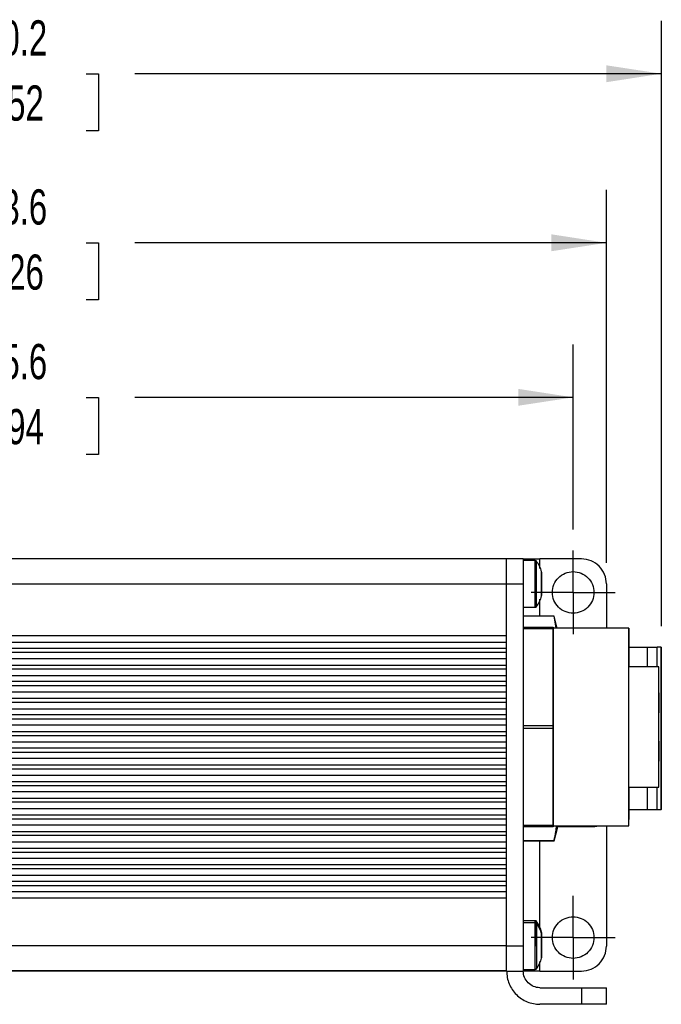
# Model space of a CAD drawing. Header units: millimetres. Extents: x 13 to 546, y 13 to 419.
# Tile 4 of 14: x 186 to 263, y 145 to 264. Entities that reach past the tile are written whole.
import ezdxf

# ---------------------------------------------------------------- set-up
doc = ezdxf.new("R2010")
doc.units = ezdxf.units.MM
doc.header["$LTSCALE"] = 2
doc.linetypes.add('CENTERX2', pattern=[20.32, 12.7, -2.54, 2.54, -2.54])
doc.layers.add('CENTER', color=40, linetype='CENTERX2')
doc.layers.add('DIMENSIONS', color=140, linetype='Continuous', lineweight=25)
doc.styles.add('SLDTEXTSTYLE0', font='TXT', dxfattribs={"width": 0.7})
doc.dimstyles.new('SLDDIMSTYLE2', dxfattribs={"dimtxt": 4.316016, "dimasz": 6.604, "dimexe": 0, "dimexo": 0.0625, "dimgap": 1.079004, "dimtad": 0, "dimtih": 1, "dimtoh": 1, "dimrnd": 1e-09, "dimzin": 12, "dimdsep": 46, "dimtxsty": 'SLDTEXTSTYLE0', "dimsah": 1, "dimcen": 0.09, "dimadec": 0, "dimazin": 3, "dimtfac": 1, "dimtofl": 0, "dimtmove": 0, "dimatfit": 3, "dimfxl": 0, "dimfrac": 2, "dimtolj": 1, "dimtzin": 12, "dimarcsym": 0})

# ---------------------------------------------------------------- blocks, each defined once
blk = doc.blocks.new('_D_2')
at = {"layer": 'DIMENSIONS'}
for p, q in [((126.49, 202.29), (126.49, 224.47)), ((252.09, 202.25), (252.09, 224.47)), ((126.49, 218.12), (174.87, 218.12)), ((180.72, 218.12), (179.27, 218.12)), ((179.27, 218.12), (179.27, 211.26)), ((193.54, 218.12), (194.99, 218.12)), ((194.99, 218.12), (194.99, 211.26)), ((252.09, 218.12), (199.39, 218.12)), ((179.27, 211.26), (180.72, 211.26)), ((194.99, 211.26), (193.54, 211.26))]:
    blk.add_line(p, q, dxfattribs=at)
for points in [[(126.49, 218.12), (133.09, 217.11), (133.09, 219.14)], [(252.09, 218.12), (245.48, 219.14), (245.48, 217.11)]]:
    blk.add_solid(points, dxfattribs=at)
at = {"layer": 'DIMENSIONS', "char_height": 4.233, "attachment_point": 1, "style": 'SLDTEXTSTYLE0'}
for s, insert in [('125.6', (178.92, 224.54)), ('4.94', (180.72, 216.72))]:
    blk.add_mtext(s, dxfattribs=dict(at, insert=insert))
blk = doc.blocks.new('_D_4')
at = {"layer": 'DIMENSIONS'}
for p, q in [((122.49, 198.27), (122.49, 243.05)), ((256.09, 198.23), (256.09, 243.05)), ((122.49, 236.7), (174.87, 236.7)), ((180.72, 236.7), (179.27, 236.7)), ((179.27, 236.7), (179.27, 229.84)), ((193.54, 236.7), (194.99, 236.7)), ((194.99, 236.7), (194.99, 229.84)), ((256.09, 236.7), (199.39, 236.7)), ((179.27, 229.84), (180.72, 229.84)), ((194.99, 229.84), (193.54, 229.84))]:
    blk.add_line(p, q, dxfattribs=at)
for points in [[(122.49, 236.7), (129.09, 235.69), (129.09, 237.72)], [(256.09, 236.7), (249.48, 237.72), (249.48, 235.69)]]:
    blk.add_solid(points, dxfattribs=at)
at = {"layer": 'DIMENSIONS', "char_height": 4.233, "attachment_point": 1, "style": 'SLDTEXTSTYLE0'}
for s, insert in [('133.6', (178.92, 243.13)), ('5.26', (180.72, 235.3))]:
    blk.add_mtext(s, dxfattribs=dict(at, insert=insert))
blk = doc.blocks.new('_D_5')
at = {"layer": 'DIMENSIONS'}
for p, q in [((122.49, 198.27), (122.49, 263.38)), ((262.69, 190.63), (262.69, 263.38)), ((122.49, 257.03), (174.87, 257.03)), ((180.72, 257.03), (179.27, 257.03)), ((179.27, 257.03), (179.27, 250.17)), ((193.54, 257.03), (194.99, 257.03)), ((194.99, 257.03), (194.99, 250.17)), ((262.69, 257.03), (199.39, 257.03)), ((179.27, 250.17), (180.72, 250.17)), ((194.99, 250.17), (193.54, 250.17))]:
    blk.add_line(p, q, dxfattribs=at)
for points in [[(122.49, 257.03), (129.09, 256.01), (129.09, 258.04)], [(262.69, 257.03), (256.08, 258.04), (256.08, 256.01)]]:
    blk.add_solid(points, dxfattribs=at)
at = {"layer": 'DIMENSIONS', "char_height": 4.233, "attachment_point": 1, "style": 'SLDTEXTSTYLE0'}
for s, insert in [('140.2', (178.92, 263.45)), ('5.52', (180.72, 255.62))]:
    blk.add_mtext(s, dxfattribs=dict(at, insert=insert))
blk = doc.blocks.new('SW_CENTERMARKSYMBOL_2')
at = {"layer": 'CENTER', "color": 0}
for p, q in [((0, 2.54), (0, 5.04)), ((0, 0), (0, 2.54)), ((-2.54, 0), (-5.04, 0)), ((0, 0), (-2.54, 0)), ((0, 0), (0, -2.54)), ((0, 0), (2.54, 0)), ((2.54, 0), (5.04, 0)), ((0, -2.54), (0, -5.04))]:
    blk.add_line(p, q, dxfattribs=at)
blk = doc.blocks.new('SW_CENTERMARKSYMBOL_3')
at = {"layer": 'CENTER', "color": 0}
for p, q in [((0, 2.54), (0, 5.04)), ((0, 0), (0, 2.54)), ((-2.54, 0), (-5.04, 0)), ((0, 0), (-2.54, 0)), ((0, 0), (0, -2.54)), ((0, 0), (2.54, 0)), ((2.54, 0), (5.04, 0)), ((0, -2.54), (0, -5.04))]:
    blk.add_line(p, q, dxfattribs=at)

msp = doc.modelspace()

# ---------------------------------------------------------------- linework, layer by layer
for p, q in [((244.087, 198.691), (134.487, 198.691)), ((246.087, 198.691), (244.087, 198.691)), ((247.522, 198.491), (246.087, 198.491)), ((247.522, 192.891), (247.522, 198.491)), ((253.087, 198.691), (248.087, 198.691)), ((248.087, 197.54), (248.087, 198.691)), ((134.487, 195.691), (244.087, 195.691)), ((244.087, 195.691), (246.087, 195.691)), ((244.087, 152.151), (244.087, 195.691)), ((246.087, 195.691), (246.087, 152.151)), ((256.087, 195.691), (256.087, 190.364)), ((247.69, 192.982), (247.701, 193.001)), ((248.087, 191.821), (248.087, 193.843)), ((246.087, 192.891), (247.522, 192.891)), ((249.784, 191.821), (246.087, 191.821)), ((249.784, 191.805), (246.087, 191.806)), ((250.175, 190.364), (249.784, 191.821)), ((249.784, 191.805), (249.784, 191.821)), ((250.057, 190.364), (249.784, 191.805)), ((244.087, 189.44), (134.487, 189.44)), ((246.087, 190.491), (249.67, 190.491)), ((249.67, 190.304), (246.087, 190.304)), ((258.779, 190.364), (249.67, 190.364)), ((249.67, 190.304), (249.67, 178.677)), ((249.67, 178.677), (249.67, 190.304)), ((134.487, 188.69), (244.087, 188.69)), ((244.087, 187.94), (134.487, 187.94)), ((244.087, 187.44), (134.487, 187.44)), ((258.779, 188.09), (261.043, 188.09)), ((262.686, 188.088), (262.186, 188.088)), ((244.087, 186.69), (134.487, 186.69)), ((134.487, 185.94), (244.087, 185.94)), ((244.087, 185.44), (134.487, 185.44)), ((134.487, 184.69), (244.087, 184.69)), ((262.379, 185.741), (258.779, 185.741)), ((244.087, 183.94), (134.487, 183.94)), ((244.087, 183.44), (134.487, 183.44)), ((244.087, 182.69), (134.487, 182.69)), ((134.487, 181.94), (244.087, 181.94)), ((244.087, 181.44), (134.487, 181.44)), ((134.487, 180.69), (244.087, 180.69)), ((244.087, 179.94), (134.487, 179.94)), ((262.379, 175.991), (262.379, 180.991)), ((244.087, 179.44), (134.487, 179.44)), ((244.087, 178.69), (134.487, 178.69)), ((134.487, 177.94), (244.087, 177.94)), ((246.087, 178.677), (249.67, 178.677)), ((249.67, 178.304), (246.087, 178.304)), ((249.67, 178.304), (249.67, 166.677)), ((249.67, 166.677), (249.67, 178.304)), ((244.087, 177.44), (134.487, 177.44)), ((134.487, 176.69), (244.087, 176.69)), ((244.087, 175.94), (134.487, 175.94)), ((244.087, 175.44), (134.487, 175.44)), ((262.379, 175.991), (262.379, 175.991)), ((244.087, 174.69), (134.487, 174.69)), ((134.487, 173.94), (244.087, 173.94)), ((244.087, 173.44), (134.487, 173.44)), ((134.487, 172.69), (244.087, 172.69)), ((134.487, 171.94), (244.087, 171.94)), ((134.487, 171.44), (244.087, 171.44)), ((244.087, 170.69), (134.487, 170.69)), ((258.779, 171.241), (262.379, 171.241)), ((134.487, 169.94), (244.087, 169.94)), ((244.087, 169.44), (134.487, 169.44)), ((134.487, 168.69), (244.087, 168.69)), ((261.043, 168.551), (258.779, 168.551)), ((262.185, 168.553), (262.686, 168.553)), ((134.487, 167.94), (244.087, 167.94)), ((134.487, 167.44), (244.087, 167.44)), ((244.087, 166.69), (134.487, 166.69)), ((134.487, 165.94), (244.087, 165.94)), ((246.087, 166.677), (249.67, 166.677)), ((249.67, 166.491), (246.087, 166.491)), ((249.67, 166.618), (258.779, 166.618)), ((249.784, 164.821), (250.19, 166.336)), ((250.186, 166.521), (250.186, 166.618)), ((250.186, 166.521), (254.686, 166.521)), ((250.186, 166.321), (250.186, 166.521)), ((254.686, 166.521), (254.686, 166.618)), ((254.886, 166.521), (254.686, 166.521)), ((254.884, 166.518), (254.983, 166.618)), ((256.087, 166.618), (256.087, 152.151)), ((244.087, 165.44), (134.487, 165.44)), ((134.487, 164.69), (244.087, 164.69)), ((246.087, 164.835), (249.784, 164.836)), ((246.087, 164.821), (249.784, 164.821)), ((248.087, 154.24), (248.087, 164.821)), ((249.784, 164.821), (249.784, 164.836)), ((134.487, 163.94), (244.087, 163.94)), ((134.487, 163.44), (244.087, 163.44)), ((244.087, 162.69), (134.487, 162.69)), ((134.487, 161.94), (244.087, 161.94)), ((244.087, 161.44), (134.487, 161.44)), ((134.487, 160.69), (244.087, 160.69)), ((134.487, 159.94), (244.087, 159.94)), ((134.487, 159.44), (244.087, 159.44)), ((244.087, 158.69), (134.487, 158.69)), ((134.487, 157.94), (244.087, 157.94)), ((247.522, 155.191), (246.087, 155.191)), ((247.522, 154.951), (247.522, 155.191)), ((247.522, 154.951), (246.087, 154.951)), ((247.522, 149.351), (247.522, 154.951)), ((244.087, 152.19), (134.487, 152.19)), ((246.087, 152.151), (244.087, 152.151)), ((134.487, 149.19), (244.087, 149.19)), ((244.087, 149.19), (134.487, 149.19)), ((246.087, 149.351), (247.522, 149.351)), ((248.087, 149.151), (248.087, 150.304)), ((244.087, 149.151), (246.087, 149.151)), ((248.087, 149.151), (253.087, 149.151)), ((248.087, 147.151), (253.087, 147.151)), ((253.087, 147.151), (253.087, 145.151)), ((256.087, 145.151), (256.087, 147.151)), ((253.087, 145.151), (248.087, 145.151))]:
    msp.add_line(p, q)
at = {"flags": 128}
for points in [[(258.779, 171.241), (258.779, 170.633), (258.779, 169.251), (258.779, 168.224), (258.779, 167.592), (258.779, 167.378), (258.779, 167.592), (258.779, 168.224), (258.779, 169.251), (258.779, 170.633), (258.779, 172.317), (258.779, 174.238), (258.779, 176.323), (258.779, 178.491), (258.779, 180.658), (258.779, 182.743), (258.779, 184.664), (258.779, 186.348), (258.779, 187.73), (258.779, 188.757), (258.779, 189.39), (258.779, 189.603), (258.779, 189.603)], [(261.043, 185.741), (261.043, 185.777), (261.043, 186.658), (261.043, 187.433), (261.043, 188.09)], [(261.043, 168.551), (261.043, 169.209), (261.043, 169.983), (261.043, 170.865), (261.043, 171.241)]]:
    msp.add_lwpolyline(points, dxfattribs=at)
for centre, start, end in [((247.522, 198.291), 32.76579, 90), ((247.522, 193.091), 270, 327.20895), ((247.522, 154.991), 32.76579, 90), ((247.522, 154.751), 32.76579, 90), ((247.522, 149.551), 270, 327.20895)]:
    msp.add_arc(centre, 0.2, start, end)
for points, knots in [([(244.087, 195.691), (244.087, 195.745), (244.087, 195.853), (244.087, 196.014), (244.087, 196.174), (244.087, 196.332), (244.087, 196.488), (244.087, 196.643), (244.087, 196.936), (244.087, 197.35), (244.087, 197.826), (244.087, 198.217), (244.087, 198.448), (244.087, 198.576), (244.087, 198.642), (244.087, 198.683), (244.087, 198.688), (244.087, 198.691)], [0, 0, 0, 0, 0.0345506, 0.0688551, 0.1030127, 0.1371244, 0.1712912, 0.2056137, 0.2401913, 0.3700531, 0.5000286, 0.6298904, 0.759866, 0.820149, 0.8799053, 0.9396756, 1, 1, 1, 1]), ([(246.087, 198.691), (246.087, 198.691), (246.087, 198.613), (246.087, 198.312), (246.087, 198.09), (246.087, 197.534), (246.087, 197.201), (246.087, 196.476), (246.087, 196.083), (246.087, 195.691)], [0, 0, 0, 0, 0.25, 0.25, 0.5, 0.5, 0.75, 0.75, 1, 1, 1, 1]), ([(246.087, 198.691), (246.087, 198.691), (246.139, 198.691), (246.34, 198.691), (246.488, 198.691), (246.858, 198.691), (247.08, 198.691), (247.564, 198.691), (247.825, 198.691), (248.087, 198.691)], [0, 0, 0, 0, 0.25, 0.25, 0.5, 0.5, 0.75, 0.75, 1, 1, 1, 1]), ([(248.278, 197.084), (248.275, 197.108), (248.205, 197.598), (247.93, 198.026), (247.668, 198.432)], [0, 0, 0, 0, 0.04898567, 1, 1, 1, 1]), ([(247.69, 195.691), (247.69, 196.044), (247.69, 196.752), (247.69, 197.664), (247.69, 198.226), (247.69, 198.468), (247.69, 198.399), (247.69, 198.398)], [0, 0, 0, 0, 0.2498127, 0.4996254, 0.7494381, 0.9992508, 1, 1, 1, 1]), ([(256.087, 195.691), (256.087, 196.083), (256.009, 196.476), (255.709, 197.201), (255.486, 197.534), (254.931, 198.09), (254.598, 198.312), (253.872, 198.613), (253.48, 198.691), (253.087, 198.691)], [0, 0, 0, 0, 0.25, 0.25, 0.5, 0.5, 0.75, 0.75, 1, 1, 1, 1]), ([(248.287, 195.691), (248.287, 195.874), (248.287, 196.241), (248.287, 196.707), (248.287, 197.018), (248.287, 197.127), (248.287, 197.017), (248.287, 196.705), (248.287, 196.239), (248.287, 195.69), (248.287, 195.14), (248.287, 194.674), (248.287, 194.415), (248.287, 194.309), (248.287, 194.281), (248.287, 194.309), (248.287, 194.415), (248.287, 194.675), (248.287, 195.141), (248.287, 195.507), (248.287, 195.691)], [0, 0, 0, 0, 0.0626323, 0.1250505, 0.1875019, 0.2500104, 0.3124934, 0.3749275, 0.4373395, 0.4997556, 0.5622023, 0.6247058, 0.6871956, 0.7184749, 0.7499355, 0.7813013, 0.8126464, 0.8750609, 0.937503, 1, 1, 1, 1]), ([(248.287, 196.874), (248.287, 196.919), (248.287, 196.959), (248.287, 197.013), (248.287, 197.028), (248.287, 197.028), (248.287, 197.013), (248.287, 196.959), (248.287, 196.919), (248.287, 196.874)], [0, 0, 0, 0, 0.25, 0.25, 0.5, 0.5, 0.75, 0.75, 1, 1, 1, 1]), ([(248.287, 196.482), (248.287, 196.464), (248.287, 196.493), (248.287, 196.633), (248.287, 196.744), (248.287, 196.874)], [0, 0, 0, 0, 0.5, 0.5, 1, 1, 1, 1]), ([(248.287, 196.485), (248.287, 196.484), (248.287, 196.482), (248.287, 196.555), (248.287, 196.687), (248.287, 196.811), (248.287, 196.874)], [0, 0, 0, 0, 0.1668238, 0.4445492, 0.7222746, 1, 1, 1, 1]), ([(252.087, 192.171), (252.414, 192.171), (252.742, 192.236), (253.346, 192.486), (253.624, 192.671), (254.086, 193.134), (254.272, 193.412), (254.522, 194.016), (254.587, 194.343), (254.587, 194.998), (254.522, 195.325), (254.272, 195.93), (254.086, 196.207), (253.624, 196.67), (253.346, 196.855), (252.742, 197.106), (252.414, 197.171), (251.76, 197.171), (251.433, 197.106), (250.828, 196.855), (250.551, 196.67), (250.088, 196.207), (249.903, 195.93), (249.652, 195.325), (249.587, 194.998), (249.587, 194.343), (249.652, 194.016), (249.903, 193.412), (250.088, 193.134), (250.551, 192.671), (250.828, 192.486), (251.433, 192.236), (251.76, 192.171), (252.087, 192.171)], [0, 0, 0, 0, 0.0625, 0.0625, 0.125, 0.125, 0.1875, 0.1875, 0.25, 0.25, 0.3125, 0.3125, 0.375, 0.375, 0.4375, 0.4375, 0.5, 0.5, 0.5625, 0.5625, 0.625, 0.625, 0.6875, 0.6875, 0.75, 0.75, 0.8125, 0.8125, 0.875, 0.875, 0.9375, 0.9375, 1, 1, 1, 1]), ([(247.69, 192.982), (247.69, 193.023), (247.69, 193.105), (247.69, 193.731), (247.69, 194.626), (247.69, 195.336), (247.69, 195.691)], [0, 0, 0, 0, 0.2499064, 0.4999376, 0.7499688, 1, 1, 1, 1]), ([(248.287, 196.082), (248.287, 196.121), (248.287, 196.169), (248.287, 196.267), (248.287, 196.317), (248.287, 196.402), (248.287, 196.437), (248.287, 196.48), (248.287, 196.489), (248.287, 196.482)], [0, 0, 0, 0, 0.25, 0.25, 0.5, 0.5, 0.75, 0.75, 1, 1, 1, 1]), ([(248.287, 196.482), (248.287, 196.489), (248.287, 196.48), (248.287, 196.437), (248.287, 196.402), (248.287, 196.317), (248.287, 196.267), (248.287, 196.169), (248.287, 196.121), (248.287, 196.082)], [0, 0, 0, 0, 0.25, 0.25, 0.5, 0.5, 0.75, 0.75, 1, 1, 1, 1]), ([(248.287, 195.299), (248.287, 195.41), (248.287, 195.55), (248.287, 195.831), (248.287, 195.971), (248.287, 196.082)], [0, 0, 0, 0, 0.5, 0.5, 1, 1, 1, 1]), ([(248.287, 196.082), (248.287, 195.971), (248.287, 195.831), (248.287, 195.55), (248.287, 195.411), (248.287, 195.299)], [0, 0, 0, 0, 0.5, 0.5, 1, 1, 1, 1]), ([(247.681, 192.968), (247.941, 193.375), (248.211, 193.798), (248.279, 194.28), (248.281, 194.297)], [0, 0, 0, 0, 0.9652793, 1, 1, 1, 1]), ([(248.287, 194.899), (248.287, 194.893), (248.287, 194.901), (248.287, 194.944), (248.287, 194.979), (248.287, 195.064), (248.287, 195.114), (248.287, 195.212), (248.287, 195.26), (248.287, 195.299)], [0, 0, 0, 0, 0.25, 0.25, 0.5, 0.5, 0.75, 0.75, 1, 1, 1, 1]), ([(248.287, 195.299), (248.287, 195.26), (248.287, 195.212), (248.287, 195.114), (248.287, 195.065), (248.287, 194.979), (248.287, 194.944), (248.287, 194.901), (248.287, 194.893), (248.287, 194.899)], [0, 0, 0, 0, 0.25, 0.25, 0.5, 0.5, 0.75, 0.75, 1, 1, 1, 1]), ([(248.287, 194.507), (248.287, 194.637), (248.287, 194.748), (248.287, 194.888), (248.287, 194.917), (248.287, 194.899)], [0, 0, 0, 0, 0.5, 0.5, 1, 1, 1, 1]), ([(248.287, 194.899), (248.287, 194.917), (248.287, 194.889), (248.287, 194.748), (248.287, 194.637), (248.287, 194.508)], [0, 0, 0, 0, 0.5, 0.5, 1, 1, 1, 1]), ([(248.287, 194.508), (248.287, 194.462), (248.287, 194.423), (248.287, 194.368), (248.287, 194.353), (248.287, 194.353), (248.287, 194.368), (248.287, 194.423), (248.287, 194.462), (248.287, 194.507)], [0, 0, 0, 0, 0.25, 0.25, 0.5, 0.5, 0.75, 0.75, 1, 1, 1, 1]), ([(249.67, 166.618), (249.67, 166.618), (249.67, 166.62), (249.67, 166.633), (249.67, 166.653), (249.67, 166.681), (249.67, 166.717), (249.67, 166.762), (249.67, 166.862), (249.67, 167.062), (249.67, 167.439), (249.67, 167.93), (249.67, 168.746), (249.67, 170.035), (249.67, 171.934), (249.67, 174.062), (249.67, 176.275), (249.67, 178.491), (249.67, 180.706), (249.67, 182.919), (249.67, 185.047), (249.67, 186.946), (249.67, 188.235), (249.67, 189.051), (249.67, 189.542), (249.67, 189.919), (249.67, 190.137), (249.67, 190.256), (249.67, 190.318), (249.67, 190.356), (249.67, 190.361), (249.67, 190.364)], [0, 0, 0, 0, 0.00834261, 0.01667155, 0.02499251, 0.0333112, 0.04163332, 0.04996458, 0.05831068, 0.08919952, 0.12010245, 0.15227899, 0.18446966, 0.25011855, 0.31576744, 0.38005212, 0.44177091, 0.50000169, 0.55823248, 0.61995126, 0.68423594, 0.74988483, 0.81553373, 0.84771027, 0.87990094, 0.91078979, 0.94169271, 0.95627949, 0.97083923, 0.98540254, 1, 1, 1, 1]), ([(258.779, 166.618), (258.779, 166.662), (258.779, 166.75), (258.779, 167.456), (258.779, 168.553), (258.779, 170.041), (258.779, 171.852), (258.779, 173.918), (258.779, 176.159), (258.779, 178.491), (258.779, 180.822), (258.779, 183.063), (258.779, 185.129), (258.779, 186.94), (258.779, 188.426), (258.779, 189.53), (258.779, 190.21), (258.779, 190.44), (258.779, 190.21), (258.779, 189.532), (258.779, 188.419), (258.779, 187.143), (258.779, 186.133), (258.779, 185.741)], [0, 0, 0, 0, 0.04845745, 0.0969149, 0.14537234, 0.19382979, 0.24228724, 0.29074469, 0.33920214, 0.38765959, 0.43611703, 0.48457448, 0.53303193, 0.58148938, 0.62994683, 0.67840428, 0.72686172, 0.77531917, 0.82377662, 0.87223407, 0.92069152, 0.96914896, 1, 1, 1, 1]), ([(258.779, 189.603), (258.779, 189.561), (258.779, 189.478), (258.779, 188.821), (258.779, 187.78), (258.779, 186.726), (258.779, 185.947), (258.779, 185.741)], [0, 0, 0, 0, 0.2293109, 0.4586218, 0.6879326, 0.9172435, 1, 1, 1, 1]), ([(261.043, 188.09), (261.108, 188.09), (261.237, 188.09), (261.414, 188.09), (261.576, 188.09), (261.744, 188.09), (261.91, 188.09), (262.067, 188.09), (262.147, 188.09), (262.186, 188.09)], [0, 0, 0, 0, 0.13058036, 0.25736636, 0.38044527, 0.4999125, 0.67079187, 0.83735832, 1, 1, 1, 1]), ([(262.186, 185.741), (262.186, 185.785), (262.186, 186.241), (262.186, 186.899), (262.186, 187.682), (262.186, 187.953), (262.186, 188.089)], [0, 0, 0, 0, 0.0351502, 0.3567672, 0.6783838, 1, 1, 1, 1]), ([(262.686, 168.551), (262.686, 168.573), (262.686, 168.616), (262.686, 168.694), (262.686, 168.781), (262.686, 168.879), (262.686, 169.045), (262.686, 169.306), (262.686, 169.705), (262.686, 170.174), (262.686, 170.895), (262.686, 171.953), (262.686, 173.422), (262.686, 175.021), (262.686, 176.669), (262.686, 178.321), (262.686, 179.972), (262.686, 181.62), (262.686, 183.219), (262.686, 184.688), (262.686, 185.746), (262.686, 186.467), (262.686, 186.936), (262.686, 187.335), (262.686, 187.625), (262.686, 187.831), (262.686, 187.979), (262.686, 188.053), (262.686, 188.09)], [0, 0, 0, 0, 0.011864, 0.0237105, 0.0355523, 0.0474019, 0.0592721, 0.0902532, 0.1212532, 0.1532135, 0.1851925, 0.2500925, 0.3149925, 0.3788694, 0.4407937, 0.5000023, 0.5592109, 0.6211352, 0.6850121, 0.7499121, 0.8148121, 0.8467724, 0.8787515, 0.9097326, 0.9407325, 0.9604939, 0.9802301, 1, 1, 1, 1]), ([(262.686, 188.089), (262.686, 188.068), (262.686, 188.024), (262.686, 187.946), (262.686, 187.859), (262.686, 187.761), (262.686, 187.594), (262.686, 187.333), (262.686, 186.933), (262.686, 186.464), (262.686, 185.743), (262.686, 184.685), (262.686, 183.216), (262.686, 181.618), (262.686, 179.971), (262.686, 178.321), (262.686, 176.671), (262.686, 175.024), (262.686, 173.425), (262.686, 171.957), (262.686, 170.898), (262.686, 170.177), (262.686, 169.709), (262.686, 169.309), (262.686, 169.019), (262.686, 168.812), (262.686, 168.664), (262.686, 168.589), (262.686, 168.552)], [0, 0, 0, 0, 0.0118645, 0.0237117, 0.035554, 0.0474043, 0.0592752, 0.0902564, 0.1212568, 0.1532163, 0.1851946, 0.2500922, 0.3149898, 0.3788654, 0.4407903, 0.500002, 0.5592138, 0.6211388, 0.6850144, 0.7499121, 0.8148098, 0.8467695, 0.8787478, 0.9097293, 0.9407294, 0.9604919, 0.9802292, 1, 1, 1, 1]), ([(262.686, 187.571), (262.686, 187.571), (262.686, 187.464), (262.686, 186.968), (262.686, 186.11), (262.686, 184.908), (262.686, 183.429), (262.686, 181.771), (262.686, 180.047), (262.686, 178.321), (262.686, 176.594), (262.686, 174.87), (262.686, 173.213), (262.686, 171.733), (262.686, 170.532), (262.686, 169.673), (262.686, 169.177), (262.686, 169.019), (262.686, 169.177), (262.686, 169.673), (262.686, 170.532), (262.686, 171.733), (262.686, 173.213), (262.686, 174.87), (262.686, 176.594), (262.686, 178.321), (262.686, 180.047), (262.686, 181.771), (262.686, 183.429), (262.686, 184.908), (262.686, 186.11), (262.686, 186.968), (262.686, 187.464), (262.686, 187.571), (262.686, 187.571)], [0, 0, 0, 0, 0.02912901, 0.06000283, 0.0921602, 0.125, 0.1578398, 0.18999717, 0.22087099, 0.25, 0.27912901, 0.31000283, 0.3421602, 0.375, 0.4078398, 0.43999717, 0.47087099, 0.5, 0.52912901, 0.56000283, 0.5921602, 0.625, 0.6578398, 0.68999717, 0.72087099, 0.75, 0.77912901, 0.81000283, 0.8421602, 0.875, 0.9078398, 0.93999717, 0.97087099, 1, 1, 1, 1]), ([(262.379, 171.242), (262.379, 171.241), (262.379, 171.205), (262.379, 171.333), (262.379, 171.642), (262.379, 172.185), (262.379, 172.913), (262.379, 173.811), (262.379, 174.851), (262.379, 176.001), (262.379, 177.227), (262.379, 178.491), (262.379, 179.755), (262.379, 180.98), (262.379, 182.13), (262.379, 183.17), (262.379, 184.068), (262.379, 184.796), (262.379, 185.339), (262.379, 185.648), (262.379, 185.776), (262.379, 185.74), (262.379, 185.739)], [0, 0, 0, 0, 0.0005339, 0.0560301, 0.1115264, 0.1670226, 0.2225188, 0.2780151, 0.3335113, 0.3890075, 0.4445038, 0.5, 0.5554962, 0.6109925, 0.6664887, 0.7219849, 0.7774812, 0.8329774, 0.8884736, 0.9439699, 0.9994661, 1, 1, 1, 1]), ([(262.379, 180.991), (262.379, 181.584), (262.379, 182.148), (262.379, 183.182), (262.379, 183.651), (262.379, 184.461), (262.379, 184.802), (262.379, 185.334), (262.379, 185.524), (262.379, 185.633)], [0, 0, 0, 0, 0.25, 0.25, 0.5, 0.5, 0.75, 0.75, 1, 1, 1, 1]), ([(262.379, 180.211), (262.379, 180.211), (262.379, 180.27), (262.379, 180.538), (262.379, 180.946), (262.379, 181.411), (262.379, 181.875), (262.379, 182.283), (262.379, 182.551), (262.379, 182.639), (262.379, 182.551), (262.379, 182.283), (262.379, 181.875), (262.379, 181.411), (262.379, 180.946), (262.379, 180.538), (262.379, 180.27), (262.379, 180.211), (262.379, 180.211)], [0, 0, 0, 0, 0.0600271, 0.125, 0.1899729, 0.25, 0.3100271, 0.375, 0.4399729, 0.5, 0.5600271, 0.625, 0.6899729, 0.75, 0.8100271, 0.875, 0.9399729, 1, 1, 1, 1]), ([(262.379, 180.211), (262.379, 180.211), (262.379, 180.27), (262.379, 180.538), (262.379, 180.946), (262.379, 181.411), (262.379, 181.875), (262.379, 182.283), (262.379, 182.551), (262.379, 182.639), (262.379, 182.551), (262.379, 182.283), (262.379, 181.875), (262.379, 181.411), (262.379, 180.946), (262.379, 180.538), (262.379, 180.27), (262.379, 180.211), (262.379, 180.211)], [0, 0, 0, 0, 0.06002712, 0.125, 0.18997288, 0.25, 0.31002712, 0.375, 0.43997288, 0.5, 0.56002712, 0.625, 0.68997288, 0.75, 0.81002712, 0.875, 0.93997288, 1, 1, 1, 1]), ([(262.379, 174.371), (262.379, 174.371), (262.379, 174.43), (262.379, 174.698), (262.379, 175.106), (262.379, 175.571), (262.379, 176.035), (262.379, 176.443), (262.379, 176.711), (262.379, 176.799), (262.379, 176.711), (262.379, 176.443), (262.379, 176.035), (262.379, 175.571), (262.379, 175.106), (262.379, 174.698), (262.379, 174.43), (262.379, 174.371), (262.379, 174.371)], [0, 0, 0, 0, 0.0600271, 0.125, 0.1899729, 0.25, 0.3100271, 0.375, 0.4399729, 0.5, 0.5600271, 0.625, 0.6899729, 0.75, 0.8100271, 0.875, 0.9399729, 1, 1, 1, 1]), ([(262.379, 174.371), (262.379, 174.371), (262.379, 174.43), (262.379, 174.698), (262.379, 175.106), (262.379, 175.571), (262.379, 176.035), (262.379, 176.443), (262.379, 176.711), (262.379, 176.799), (262.379, 176.711), (262.379, 176.443), (262.379, 176.035), (262.379, 175.571), (262.379, 175.106), (262.379, 174.698), (262.379, 174.43), (262.379, 174.371), (262.379, 174.371)], [0, 0, 0, 0, 0.0600271, 0.125, 0.1899729, 0.25, 0.3100271, 0.375, 0.4399729, 0.5, 0.5600271, 0.625, 0.6899729, 0.75, 0.8100271, 0.875, 0.9399729, 1, 1, 1, 1]), ([(262.379, 171.348), (262.379, 171.457), (262.379, 171.647), (262.379, 172.179), (262.379, 172.52), (262.379, 173.33), (262.379, 173.799), (262.379, 174.833), (262.379, 175.397), (262.379, 175.991)], [0, 0, 0, 0, 0.25, 0.25, 0.5, 0.5, 0.75, 0.75, 1, 1, 1, 1]), ([(262.185, 168.552), (262.185, 168.688), (262.185, 168.961), (262.185, 169.737), (262.185, 170.501), (262.185, 171.079), (262.185, 171.241)], [0, 0, 0, 0, 0.29522133, 0.59044233, 0.885663, 1, 1, 1, 1]), ([(262.185, 168.551), (262.163, 168.551), (262.117, 168.551), (262.035, 168.551), (261.942, 168.551), (261.838, 168.551), (261.67, 168.551), (261.417, 168.551), (261.17, 168.551), (261.043, 168.551)], [0, 0, 0, 0, 0.0970898, 0.195561, 0.2955017, 0.3969958, 0.5001237, 0.7425345, 1, 1, 1, 1]), ([(249.784, 164.836), (249.869, 165.2), (250.007, 165.792), (250.075, 166.388), (250.101, 166.618)], [0, 0, 0, 0, 0.6140128, 1, 1, 1, 1]), ([(248.278, 153.789), (248.275, 153.811), (248.204, 154.299), (247.93, 154.726), (247.668, 155.132)], [0, 0, 0, 0, 0.0462811, 1, 1, 1, 1]), ([(247.69, 154.846), (247.69, 154.862), (247.69, 155.078), (247.69, 155.089), (247.69, 155.099)], [0, 0, 0, 0, 0.0737347, 1, 1, 1, 1]), ([(252.087, 150.671), (252.414, 150.671), (252.742, 150.736), (253.346, 150.986), (253.624, 151.171), (254.086, 151.634), (254.272, 151.912), (254.522, 152.516), (254.587, 152.843), (254.587, 153.498), (254.522, 153.825), (254.272, 154.43), (254.086, 154.707), (253.624, 155.17), (253.346, 155.355), (252.742, 155.606), (252.414, 155.671), (251.76, 155.671), (251.433, 155.606), (250.828, 155.355), (250.551, 155.17), (250.088, 154.707), (249.903, 154.43), (249.652, 153.825), (249.587, 153.498), (249.587, 152.843), (249.652, 152.516), (249.903, 151.912), (250.088, 151.634), (250.551, 151.171), (250.828, 150.986), (251.433, 150.736), (251.76, 150.671), (252.087, 150.671)], [0, 0, 0, 0, 0.0625, 0.0625, 0.125, 0.125, 0.1875, 0.1875, 0.25, 0.25, 0.3125, 0.3125, 0.375, 0.375, 0.4375, 0.4375, 0.5, 0.5, 0.5625, 0.5625, 0.625, 0.625, 0.6875, 0.6875, 0.75, 0.75, 0.8125, 0.8125, 0.875, 0.875, 0.9375, 0.9375, 1, 1, 1, 1]), ([(248.278, 153.547), (248.275, 153.57), (248.204, 154.059), (247.93, 154.486), (247.668, 154.892)], [0, 0, 0, 0, 0.0475085, 1, 1, 1, 1]), ([(247.69, 152.151), (247.69, 152.504), (247.69, 153.212), (247.69, 154.124), (247.69, 154.686), (247.69, 154.928), (247.69, 154.859), (247.69, 154.859)], [0, 0, 0, 0, 0.2498939, 0.4997877, 0.7496816, 0.9995755, 1, 1, 1, 1]), ([(247.69, 152.151), (247.69, 152.869), (247.69, 153.558), (247.69, 154.574), (247.69, 154.859), (247.69, 154.859), (247.69, 154.574), (247.69, 153.558), (247.69, 152.869), (247.69, 151.432), (247.69, 150.743), (247.69, 149.728), (247.69, 149.442), (247.69, 149.442)], [0, 0, 0, 0, 0.16666667, 0.16666667, 0.33333333, 0.33333333, 0.5, 0.5, 0.66666667, 0.66666667, 0.83333333, 0.83333333, 1, 1, 1, 1]), ([(248.287, 153.422), (248.287, 153.521), (248.287, 153.734), (248.287, 153.817), (248.287, 153.761), (248.287, 153.612), (248.287, 153.572)], [0, 0, 0, 0, 0.2679416, 0.5773939, 0.8867205, 1, 1, 1, 1]), ([(248.287, 153.574), (248.287, 153.619), (248.287, 153.659), (248.287, 153.713), (248.287, 153.728), (248.287, 153.728), (248.287, 153.713), (248.287, 153.659), (248.287, 153.619), (248.287, 153.574)], [0, 0, 0, 0, 0.25, 0.25, 0.5, 0.5, 0.75, 0.75, 1, 1, 1, 1]), ([(248.287, 152.151), (248.287, 152.334), (248.287, 152.701), (248.287, 153.167), (248.287, 153.478), (248.287, 153.587), (248.287, 153.477), (248.287, 153.165), (248.287, 152.699), (248.287, 152.15), (248.287, 151.6), (248.287, 151.134), (248.287, 150.875), (248.287, 150.769), (248.287, 150.741), (248.287, 150.769), (248.287, 150.875), (248.287, 151.135), (248.287, 151.601), (248.287, 151.967), (248.287, 152.151)], [0, 0, 0, 0, 0.0626323, 0.1250505, 0.1875019, 0.2500104, 0.3124934, 0.3749275, 0.4373395, 0.4997556, 0.5622023, 0.6247058, 0.6871956, 0.7184749, 0.7499355, 0.7813013, 0.8126464, 0.8750609, 0.937503, 1, 1, 1, 1]), ([(248.287, 153.334), (248.287, 153.379), (248.287, 153.419), (248.287, 153.473), (248.287, 153.488), (248.287, 153.488), (248.287, 153.473), (248.287, 153.419), (248.287, 153.379), (248.287, 153.334)], [0, 0, 0, 0, 0.25, 0.25, 0.5, 0.5, 0.75, 0.75, 1, 1, 1, 1]), ([(248.287, 152.942), (248.287, 152.924), (248.287, 152.953), (248.287, 153.093), (248.287, 153.204), (248.287, 153.334)], [0, 0, 0, 0, 0.5, 0.5, 1, 1, 1, 1]), ([(248.287, 152.945), (248.287, 152.944), (248.287, 152.942), (248.287, 153.015), (248.287, 153.147), (248.287, 153.271), (248.287, 153.334)], [0, 0, 0, 0, 0.1668238, 0.4445492, 0.7222746, 1, 1, 1, 1]), ([(248.287, 152.542), (248.287, 152.581), (248.287, 152.629), (248.287, 152.727), (248.287, 152.777), (248.287, 152.862), (248.287, 152.897), (248.287, 152.94), (248.287, 152.949), (248.287, 152.942)], [0, 0, 0, 0, 0.25, 0.25, 0.5, 0.5, 0.75, 0.75, 1, 1, 1, 1]), ([(248.287, 152.942), (248.287, 152.949), (248.287, 152.94), (248.287, 152.897), (248.287, 152.862), (248.287, 152.777), (248.287, 152.727), (248.287, 152.629), (248.287, 152.581), (248.287, 152.542)], [0, 0, 0, 0, 0.25, 0.25, 0.5, 0.5, 0.75, 0.75, 1, 1, 1, 1]), ([(244.087, 149.151), (244.087, 149.151), (244.087, 149.153), (244.087, 149.166), (244.087, 149.188), (244.087, 149.218), (244.087, 149.257), (244.087, 149.304), (244.087, 149.411), (244.087, 149.625), (244.087, 150.015), (244.087, 150.491), (244.087, 150.941), (244.087, 151.313), (244.087, 151.587), (244.087, 151.867), (244.087, 152.056), (244.087, 152.151)], [0, 0, 0, 0, 0.0345506, 0.0688551, 0.1030127, 0.1371244, 0.1712912, 0.2056137, 0.2401913, 0.3700531, 0.5000286, 0.6298904, 0.759866, 0.820149, 0.8799053, 0.9396756, 1, 1, 1, 1]), ([(246.087, 152.151), (246.087, 151.758), (246.087, 151.365), (246.087, 150.64), (246.087, 150.307), (246.087, 149.752), (246.087, 149.529), (246.087, 149.229), (246.087, 149.151), (246.087, 149.151)], [0, 0, 0, 0, 0.25, 0.25, 0.5, 0.5, 0.75, 0.75, 1, 1, 1, 1]), ([(248.287, 151.759), (248.287, 151.87), (248.287, 152.01), (248.287, 152.291), (248.287, 152.431), (248.287, 152.542)], [0, 0, 0, 0, 0.5, 0.5, 1, 1, 1, 1]), ([(248.287, 152.542), (248.287, 152.431), (248.287, 152.291), (248.287, 152.01), (248.287, 151.871), (248.287, 151.759)], [0, 0, 0, 0, 0.5, 0.5, 1, 1, 1, 1]), ([(248.287, 151.359), (248.287, 151.353), (248.287, 151.361), (248.287, 151.404), (248.287, 151.439), (248.287, 151.524), (248.287, 151.574), (248.287, 151.672), (248.287, 151.72), (248.287, 151.759)], [0, 0, 0, 0, 0.25, 0.25, 0.5, 0.5, 0.75, 0.75, 1, 1, 1, 1]), ([(248.287, 151.759), (248.287, 151.72), (248.287, 151.672), (248.287, 151.574), (248.287, 151.525), (248.287, 151.439), (248.287, 151.404), (248.287, 151.361), (248.287, 151.353), (248.287, 151.359)], [0, 0, 0, 0, 0.25, 0.25, 0.5, 0.5, 0.75, 0.75, 1, 1, 1, 1]), ([(253.087, 149.151), (253.48, 149.151), (253.872, 149.229), (254.598, 149.529), (254.931, 149.752), (255.486, 150.307), (255.709, 150.64), (256.009, 151.365), (256.087, 151.758), (256.087, 152.151)], [0, 0, 0, 0, 0.25, 0.25, 0.5, 0.5, 0.75, 0.75, 1, 1, 1, 1]), ([(247.681, 149.428), (247.941, 149.835), (248.211, 150.257), (248.279, 150.738), (248.281, 150.754)], [0, 0, 0, 0, 0.9672183, 1, 1, 1, 1]), ([(248.287, 150.967), (248.287, 151.097), (248.287, 151.208), (248.287, 151.348), (248.287, 151.377), (248.287, 151.359)], [0, 0, 0, 0, 0.5, 0.5, 1, 1, 1, 1]), ([(248.287, 151.359), (248.287, 151.377), (248.287, 151.349), (248.287, 151.208), (248.287, 151.097), (248.287, 150.968)], [0, 0, 0, 0, 0.5, 0.5, 1, 1, 1, 1]), ([(248.287, 150.968), (248.287, 150.922), (248.287, 150.883), (248.287, 150.828), (248.287, 150.813), (248.287, 150.813), (248.287, 150.828), (248.287, 150.883), (248.287, 150.922), (248.287, 150.967)], [0, 0, 0, 0, 0.25, 0.25, 0.5, 0.5, 0.75, 0.75, 1, 1, 1, 1]), ([(244.087, 149.151), (244.087, 148.627), (244.191, 148.104), (244.592, 147.136), (244.889, 146.692), (245.629, 145.952), (246.073, 145.655), (247.04, 145.255), (247.564, 145.151), (248.087, 145.151)], [0, 0, 0, 0, 0.25, 0.25, 0.5, 0.5, 0.75, 0.75, 1, 1, 1, 1]), ([(248.087, 147.151), (247.825, 147.151), (247.564, 147.203), (247.08, 147.403), (246.858, 147.551), (246.488, 147.922), (246.34, 148.143), (246.139, 148.627), (246.087, 148.889), (246.087, 149.151)], [0, 0, 0, 0, 0.25, 0.25, 0.5, 0.5, 0.75, 0.75, 1, 1, 1, 1]), ([(248.087, 149.151), (247.825, 149.151), (247.564, 149.151), (247.08, 149.151), (246.858, 149.151), (246.488, 149.151), (246.34, 149.151), (246.139, 149.151), (246.087, 149.151), (246.087, 149.151)], [0, 0, 0, 0, 0.25, 0.25, 0.5, 0.5, 0.75, 0.75, 1, 1, 1, 1]), ([(253.087, 147.151), (253.48, 147.151), (253.872, 147.151), (254.598, 147.151), (254.931, 147.151), (255.486, 147.151), (255.709, 147.151), (256.009, 147.151), (256.087, 147.151), (256.087, 147.151)], [0, 0, 0, 0, 0.25, 0.25, 0.5, 0.5, 0.75, 0.75, 1, 1, 1, 1]), ([(256.087, 145.151), (256.087, 145.151), (256.009, 145.151), (255.709, 145.151), (255.486, 145.151), (254.931, 145.151), (254.598, 145.151), (253.872, 145.151), (253.48, 145.151), (253.087, 145.151)], [0, 0, 0, 0, 0.25, 0.25, 0.5, 0.5, 0.75, 0.75, 1, 1, 1, 1])]:
    msp.add_open_spline(points, degree=3, knots=knots)
for points in [[(249.67, 190.304), (249.67, 190.336), (249.67, 190.399), (249.67, 190.46), (249.67, 190.491)], [(249.67, 190.491), (249.67, 190.46), (249.67, 190.399), (249.67, 190.336), (249.67, 190.304)], [(249.67, 178.677), (249.67, 178.615), (249.67, 178.491), (249.67, 178.366), (249.67, 178.304)], [(249.67, 178.304), (249.67, 178.366), (249.67, 178.491), (249.67, 178.615), (249.67, 178.677)], [(249.67, 166.491), (249.67, 166.521), (249.67, 166.582), (249.67, 166.645), (249.67, 166.677)], [(249.67, 166.677), (249.67, 166.645), (249.67, 166.582), (249.67, 166.521), (249.67, 166.491)]]:
    msp.add_open_spline(points, degree=3)

# ---------------------------------------------------------------- block references
at = {"layer": 'CENTER'}
for name, p in [('SW_CENTERMARKSYMBOL_2', (252.087, 194.671)), ('SW_CENTERMARKSYMBOL_3', (252.087, 153.171))]:
    msp.add_blockref(name, p, dxfattribs=at)

# ---------------------------------------------------------------- dimensions: what is measured, and where the dimension line sits
at = {"layer": 'DIMENSIONS'}
for base, p1, p2, picture, middle in [((122.487, 257.026), (262.686, 188.089), (122.487, 195.73), '_D_5', (187.13, 257.026)), ((256.087, 236.702), (122.487, 195.73), (256.087, 195.691), '_D_4', (187.13, 236.702)), ((252.087, 218.122), (126.487, 199.75), (252.087, 199.711), '_D_2', (187.13, 218.122))]:
    dim = msp.add_linear_dim(base=base, p1=p1, p2=p2, dimstyle='SLDDIMSTYLE2', dxfattribs=at)
    dim.commit()
    dim.dimension.update_dxf_attribs({"geometry": picture, "text_midpoint": middle, "dimtype": 160})

doc.saveas('drawing.dxf')
